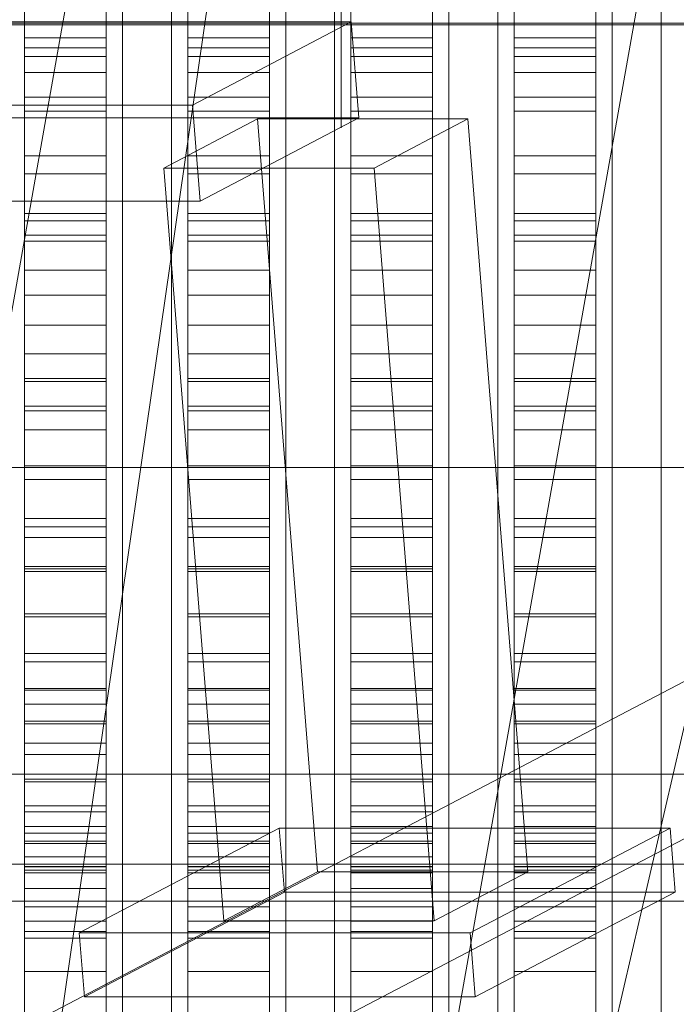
# Model space of a CAD drawing. Header units: millimetres. Extents: x -4738 to 65662, y -68080 to 6847.
# Tile 144 of 256: x -1639 to -1558, y -34520 to -34400. Entities that reach past the tile are written whole.
import ezdxf

# ---------------------------------------------------------------- set-up
doc = ezdxf.new("R2010")
doc.units = ezdxf.units.MM
for name, color, linetype, lineweight in [('COTAS_O', 1, 'Continuous', 0), ('frontal_briquetadora', 7, 'Continuous', 0), ('frontal_C03', 7, 'Continuous', 0), ('frontal_C10', 7, 'Continuous', 0), ('frontal_tolva', 7, 'Continuous', 0)]:
    doc.layers.add(name, color=color, linetype=linetype, lineweight=lineweight)
doc.dimstyles.new('R19_100', dxfattribs={"dimtxt": 250, "dimasz": 150, "dimexe": 150, "dimexo": 80, "dimgap": 100, "dimtad": 1, "dimtih": 1, "dimtoh": 1, "dimdsep": 46, "dimcen": 0.09, "dimadec": 0, "dimazin": 0, "dimtfac": 1, "dimtdec": 4, "dimtofl": 0, "dimtmove": 0, "dimatfit": 3, "dimfxl": 1, "dimtolj": 1, "dimtzin": 0, "dimarcsym": 0})

# ---------------------------------------------------------------- blocks, each defined once
blk = doc.blocks.new('DIM_R31_47')
at = {"layer": 'COTAS_O'}
for p, q in [((-1725, -31700), (-1025, -31700)), ((-1025, -31700), (-1070, -31850)), ((-1025, -34400), (-1025, -31700)), ((-1025, -31700), (-980, -31850)), ((-1025, -34400), (-1070, -34250)), ((-1025, -34400), (-980, -34250)), ((-1725, -34400), (-1025, -34400))]:
    blk.add_line(p, q, dxfattribs=at)
blk.add_text('2700 O', height=250, rotation=90, dxfattribs=at).set_placement((-1125, -33050))
blk = doc.blocks.new('DIM_R31_48')
at = {"layer": 'COTAS_O'}
for p, q in [((-1725, -33700), (-1575, -33655)), ((1725, -33700), (1575, -33655)), ((-1725, -34400), (-1725, -33700)), ((-1725, -33700), (1725, -33700)), ((-1725, -33700), (-1575, -33745)), ((1725, -33700), (1575, -33745)), ((1725, -34400), (1725, -33700))]:
    blk.add_line(p, q, dxfattribs=at)
blk.add_text('3450 O', height=250, dxfattribs=at).set_placement((0, -33600))

msp = doc.modelspace()

# ---------------------------------------------------------------- linework, layer by layer
at = {"layer": 'frontal_briquetadora'}
for p, q in [((-1638, -34383.567), (-1638, -34404.063)), ((-1628, -34383.567), (-1628, -34404.063)), ((-1626, -34383.4), (-1626, -34402.775)), ((-1626, -34383.4), (-1626, -34403.151)), ((-1620, -34383.4), (-1620, -34402.775)), ((-1620, -34383.4), (-1620, -34403.151)), ((-1618, -34383.567), (-1618, -34404.063)), ((-1608, -34383.567), (-1608, -34404.063)), ((-1606, -34383.4), (-1606, -34402.775)), ((-1606, -34383.4), (-1606, -34403.151)), ((-1600, -34383.4), (-1600, -34402.775)), ((-1600, -34383.4), (-1600, -34403.151)), ((-1598, -34383.567), (-1598, -34404.063)), ((-1588, -34383.567), (-1588, -34404.063)), ((-1586, -34383.4), (-1586, -34402.775)), ((-1586, -34383.4), (-1586, -34403.151)), ((-1580, -34383.4), (-1580, -34402.775)), ((-1580, -34383.4), (-1580, -34403.151)), ((-1578, -34383.567), (-1578, -34404.063)), ((-1568, -34383.567), (-1568, -34404.063)), ((-1566, -34383.4), (-1566, -34402.775)), ((-1566, -34383.4), (-1566, -34403.151)), ((-1560, -34383.4), (-1560, -34402.775)), ((-1560, -34383.4), (-1560, -34403.151)), ((-1638, -34384.991), (-1638, -34406.032)), ((-1628, -34384.991), (-1628, -34406.032)), ((-1618, -34384.991), (-1618, -34406.032)), ((-1608, -34384.991), (-1608, -34406.032)), ((-1598, -34384.991), (-1598, -34406.032)), ((-1588, -34384.991), (-1588, -34406.032)), ((-1578, -34384.991), (-1578, -34406.032)), ((-1568, -34384.991), (-1568, -34406.032)), ((-1626, -34388.527), (-1626, -34407.646)), ((-1620, -34388.527), (-1620, -34407.646)), ((-1606, -34388.527), (-1606, -34407.646)), ((-1600, -34388.527), (-1600, -34407.646)), ((-1586, -34388.527), (-1586, -34407.646)), ((-1580, -34388.527), (-1580, -34407.646)), ((-1566, -34388.527), (-1566, -34407.646)), ((-1560, -34388.527), (-1560, -34407.646)), ((-1626, -34389.259), (-1626, -34408.633)), ((-1620, -34389.259), (-1620, -34408.633)), ((-1606, -34389.259), (-1606, -34408.633)), ((-1600, -34389.259), (-1600, -34408.633)), ((-1586, -34389.259), (-1586, -34408.633)), ((-1580, -34389.259), (-1580, -34408.633)), ((-1566, -34389.259), (-1566, -34408.633)), ((-1560, -34389.259), (-1560, -34408.633)), ((-1638, -34401.79), (-1638, -34394.44)), ((-1628, -34401.79), (-1628, -34394.44)), ((-1618, -34401.79), (-1618, -34394.44)), ((-1608, -34401.79), (-1608, -34394.44)), ((-1598, -34401.79), (-1598, -34394.44)), ((-1588, -34401.79), (-1588, -34394.44)), ((-1578, -34401.79), (-1578, -34394.44)), ((-1568, -34401.79), (-1568, -34394.44)), ((-1638, -34403.006), (-1638, -34395.17)), ((-1628, -34403.006), (-1628, -34395.17)), ((-1618, -34403.006), (-1618, -34395.17)), ((-1608, -34403.006), (-1608, -34395.17)), ((-1598, -34403.006), (-1598, -34395.17)), ((-1588, -34403.006), (-1588, -34395.17)), ((-1578, -34403.006), (-1578, -34395.17)), ((-1568, -34403.006), (-1568, -34395.17)), ((-1599.2, -34396.487), (-1599.2, -34406.982)), ((-1638, -34409.071), (-1638, -34401.79)), ((-1638, -34401.79), (-1628, -34401.79)), ((-1628, -34409.071), (-1628, -34401.79)), ((-1618, -34409.071), (-1618, -34401.79)), ((-1618, -34401.79), (-1608, -34401.79)), ((-1608, -34409.071), (-1608, -34401.79)), ((-1598, -34409.071), (-1598, -34401.79)), ((-1598, -34401.79), (-1588, -34401.79)), ((-1588, -34409.071), (-1588, -34401.79)), ((-1578, -34409.071), (-1578, -34401.79)), ((-1578, -34401.79), (-1568, -34401.79)), ((-1568, -34409.071), (-1568, -34401.79)), ((-1638, -34410.768), (-1638, -34403.006)), ((-1638, -34403.006), (-1628, -34403.006)), ((-1628, -34410.768), (-1628, -34403.006)), ((-1626, -34402.775), (-1626, -34421.718)), ((-1620, -34402.775), (-1620, -34421.718)), ((-1618, -34410.768), (-1618, -34403.006)), ((-1618, -34403.006), (-1608, -34403.006)), ((-1608, -34410.768), (-1608, -34403.006)), ((-1606, -34402.775), (-1606, -34421.718)), ((-1600, -34402.775), (-1600, -34421.718)), ((-1598, -34410.768), (-1598, -34403.006)), ((-1598, -34403.006), (-1588, -34403.006)), ((-1588, -34410.768), (-1588, -34403.006)), ((-1586, -34402.775), (-1586, -34421.718)), ((-1580, -34402.775), (-1580, -34421.718)), ((-1578, -34410.768), (-1578, -34403.006)), ((-1578, -34403.006), (-1568, -34403.006)), ((-1568, -34410.768), (-1568, -34403.006)), ((-1566, -34402.775), (-1566, -34421.718)), ((-1560, -34402.775), (-1560, -34421.718)), ((-1638, -34404.063), (-1638, -34424.199)), ((-1638, -34404.063), (-1628, -34404.063)), ((-1628, -34404.063), (-1628, -34424.199)), ((-1626, -34403.151), (-1626, -34422.364)), ((-1620, -34403.151), (-1620, -34422.364)), ((-1618, -34404.063), (-1618, -34424.199)), ((-1618, -34404.063), (-1608, -34404.063)), ((-1608, -34404.063), (-1608, -34424.199)), ((-1606, -34403.151), (-1606, -34422.364)), ((-1600, -34403.151), (-1600, -34422.364)), ((-1598, -34404.063), (-1598, -34424.199)), ((-1598, -34404.063), (-1588, -34404.063)), ((-1588, -34404.063), (-1588, -34424.199)), ((-1586, -34403.151), (-1586, -34422.364)), ((-1580, -34403.151), (-1580, -34422.364)), ((-1578, -34404.063), (-1578, -34424.199)), ((-1578, -34404.063), (-1568, -34404.063)), ((-1568, -34404.063), (-1568, -34424.199)), ((-1566, -34403.151), (-1566, -34422.364)), ((-1560, -34403.151), (-1560, -34422.364)), ((-1638, -34406.032), (-1638, -34426.703)), ((-1638, -34406.032), (-1628, -34406.032)), ((-1628, -34406.032), (-1628, -34426.703)), ((-1618, -34406.032), (-1618, -34426.703)), ((-1618, -34406.032), (-1608, -34406.032)), ((-1608, -34406.032), (-1608, -34426.703)), ((-1598, -34406.032), (-1598, -34426.703)), ((-1598, -34406.032), (-1588, -34406.032)), ((-1588, -34406.032), (-1588, -34426.703)), ((-1578, -34406.032), (-1578, -34426.703)), ((-1578, -34406.032), (-1568, -34406.032)), ((-1568, -34406.032), (-1568, -34426.703)), ((-1626, -34407.646), (-1626, -34426.432)), ((-1620, -34407.646), (-1620, -34426.432)), ((-1606, -34407.646), (-1606, -34426.432)), ((-1600, -34407.646), (-1600, -34426.432)), ((-1599.2, -34406.982), (-1599.2, -34412.806)), ((-1586, -34407.646), (-1586, -34426.432)), ((-1580, -34407.646), (-1580, -34426.432)), ((-1566, -34407.646), (-1566, -34426.432)), ((-1560, -34407.646), (-1560, -34426.432)), ((-1626, -34408.633), (-1626, -34427.684)), ((-1620, -34408.633), (-1620, -34427.684)), ((-1606, -34408.633), (-1606, -34427.684)), ((-1600, -34408.633), (-1600, -34427.684)), ((-1586, -34408.633), (-1586, -34427.684)), ((-1580, -34408.633), (-1580, -34427.684)), ((-1566, -34408.633), (-1566, -34427.684)), ((-1560, -34408.633), (-1560, -34427.684)), ((-1638, -34416.256), (-1638, -34409.071)), ((-1638, -34409.071), (-1628, -34409.071)), ((-1628, -34416.256), (-1628, -34409.071)), ((-1618, -34416.256), (-1618, -34409.071)), ((-1618, -34409.071), (-1608, -34409.071)), ((-1608, -34416.256), (-1608, -34409.071)), ((-1598, -34416.256), (-1598, -34409.071)), ((-1598, -34409.071), (-1588, -34409.071)), ((-1588, -34416.256), (-1588, -34409.071)), ((-1578, -34416.256), (-1578, -34409.071)), ((-1578, -34409.071), (-1568, -34409.071)), ((-1568, -34416.256), (-1568, -34409.071)), ((-1638, -34418.428), (-1638, -34410.768)), ((-1638, -34410.768), (-1628, -34410.768)), ((-1628, -34418.428), (-1628, -34410.768)), ((-1618, -34418.428), (-1618, -34410.768)), ((-1618, -34410.768), (-1608, -34410.768)), ((-1608, -34418.428), (-1608, -34410.768)), ((-1598, -34418.428), (-1598, -34410.768)), ((-1598, -34410.768), (-1588, -34410.768)), ((-1588, -34418.428), (-1588, -34410.768)), ((-1578, -34418.428), (-1578, -34410.768)), ((-1578, -34410.768), (-1568, -34410.768)), ((-1568, -34418.428), (-1568, -34410.768)), ((-1638, -34423.318), (-1638, -34416.256)), ((-1638, -34416.256), (-1628, -34416.256)), ((-1628, -34423.318), (-1628, -34416.256)), ((-1618, -34423.318), (-1618, -34416.256)), ((-1618, -34416.256), (-1608, -34416.256)), ((-1608, -34423.318), (-1608, -34416.256)), ((-1598, -34423.318), (-1598, -34416.256)), ((-1598, -34416.256), (-1588, -34416.256)), ((-1588, -34423.318), (-1588, -34416.256)), ((-1578, -34423.318), (-1578, -34416.256)), ((-1578, -34416.256), (-1568, -34416.256)), ((-1568, -34423.318), (-1568, -34416.256)), ((-1638, -34425.957), (-1638, -34418.428)), ((-1638, -34418.428), (-1628, -34418.428)), ((-1628, -34425.957), (-1628, -34418.428)), ((-1618, -34425.957), (-1618, -34418.428)), ((-1618, -34418.428), (-1608, -34418.428)), ((-1608, -34425.957), (-1608, -34418.428)), ((-1598, -34425.957), (-1598, -34418.428)), ((-1598, -34418.428), (-1588, -34418.428)), ((-1588, -34425.957), (-1588, -34418.428)), ((-1578, -34425.957), (-1578, -34418.428)), ((-1578, -34418.428), (-1568, -34418.428)), ((-1568, -34425.957), (-1568, -34418.428)), ((-1626, -34421.718), (-1626, -34439.805)), ((-1620, -34421.718), (-1620, -34439.805)), ((-1606, -34421.718), (-1606, -34439.805)), ((-1600, -34421.718), (-1600, -34439.805)), ((-1586, -34421.718), (-1586, -34439.805)), ((-1580, -34421.718), (-1580, -34439.805)), ((-1566, -34421.718), (-1566, -34439.805)), ((-1560, -34421.718), (-1560, -34439.805)), ((-1638, -34430.23), (-1638, -34423.318)), ((-1638, -34423.318), (-1628, -34423.318)), ((-1628, -34430.23), (-1628, -34423.318)), ((-1626, -34422.364), (-1626, -34440.514)), ((-1620, -34422.364), (-1620, -34440.514)), ((-1618, -34430.23), (-1618, -34423.318)), ((-1618, -34423.318), (-1608, -34423.318)), ((-1608, -34430.23), (-1608, -34423.318)), ((-1606, -34422.364), (-1606, -34440.514)), ((-1600, -34422.364), (-1600, -34440.514)), ((-1598, -34430.23), (-1598, -34423.318)), ((-1598, -34423.318), (-1588, -34423.318)), ((-1588, -34430.23), (-1588, -34423.318)), ((-1586, -34422.364), (-1586, -34440.514)), ((-1580, -34422.364), (-1580, -34440.514)), ((-1578, -34430.23), (-1578, -34423.318)), ((-1578, -34423.318), (-1568, -34423.318)), ((-1568, -34430.23), (-1568, -34423.318)), ((-1566, -34422.364), (-1566, -34440.514)), ((-1560, -34422.364), (-1560, -34440.514)), ((-1638, -34424.199), (-1638, -34443.878)), ((-1638, -34424.199), (-1628, -34424.199)), ((-1628, -34424.199), (-1628, -34443.878)), ((-1618, -34424.199), (-1618, -34443.878)), ((-1618, -34424.199), (-1608, -34424.199)), ((-1608, -34424.199), (-1608, -34443.878)), ((-1598, -34424.199), (-1598, -34443.878)), ((-1598, -34424.199), (-1588, -34424.199)), ((-1588, -34424.199), (-1588, -34443.878)), ((-1578, -34424.199), (-1578, -34443.878)), ((-1578, -34424.199), (-1568, -34424.199)), ((-1568, -34424.199), (-1568, -34443.878)), ((-1638, -34433.326), (-1638, -34425.957)), ((-1638, -34425.957), (-1628, -34425.957)), ((-1638, -34426.703), (-1638, -34446.905)), ((-1638, -34426.703), (-1628, -34426.703)), ((-1628, -34433.326), (-1628, -34425.957)), ((-1628, -34426.703), (-1628, -34446.905)), ((-1626, -34426.432), (-1626, -34444.805)), ((-1620, -34426.432), (-1620, -34444.805)), ((-1618, -34433.326), (-1618, -34425.957)), ((-1618, -34425.957), (-1608, -34425.957)), ((-1618, -34426.703), (-1618, -34446.905)), ((-1618, -34426.703), (-1608, -34426.703)), ((-1608, -34433.326), (-1608, -34425.957)), ((-1608, -34426.703), (-1608, -34446.905)), ((-1606, -34426.432), (-1606, -34444.805)), ((-1600, -34426.432), (-1600, -34444.805)), ((-1598, -34433.326), (-1598, -34425.957)), ((-1598, -34425.957), (-1588, -34425.957)), ((-1598, -34426.703), (-1598, -34446.905)), ((-1598, -34426.703), (-1588, -34426.703)), ((-1588, -34433.326), (-1588, -34425.957)), ((-1588, -34426.703), (-1588, -34446.905)), ((-1586, -34426.432), (-1586, -34444.805)), ((-1580, -34426.432), (-1580, -34444.805)), ((-1578, -34433.326), (-1578, -34425.957)), ((-1578, -34425.957), (-1568, -34425.957)), ((-1578, -34426.703), (-1578, -34446.905)), ((-1578, -34426.703), (-1568, -34426.703)), ((-1568, -34433.326), (-1568, -34425.957)), ((-1568, -34426.703), (-1568, -34446.905)), ((-1566, -34426.432), (-1566, -34444.805)), ((-1560, -34426.432), (-1560, -34444.805)), ((-1626, -34427.684), (-1626, -34446.333)), ((-1620, -34427.684), (-1620, -34446.333)), ((-1606, -34427.684), (-1606, -34446.333)), ((-1600, -34427.684), (-1600, -34446.333)), ((-1586, -34427.684), (-1586, -34446.333)), ((-1580, -34427.684), (-1580, -34446.333)), ((-1566, -34427.684), (-1566, -34446.333)), ((-1560, -34427.684), (-1560, -34446.333)), ((-1638, -34436.967), (-1638, -34430.23)), ((-1638, -34430.23), (-1628, -34430.23)), ((-1628, -34436.967), (-1628, -34430.23)), ((-1618, -34436.967), (-1618, -34430.23)), ((-1618, -34430.23), (-1608, -34430.23)), ((-1608, -34436.967), (-1608, -34430.23)), ((-1598, -34436.967), (-1598, -34430.23)), ((-1598, -34430.23), (-1588, -34430.23)), ((-1588, -34436.967), (-1588, -34430.23)), ((-1578, -34436.967), (-1578, -34430.23)), ((-1578, -34430.23), (-1568, -34430.23)), ((-1568, -34436.967), (-1568, -34430.23)), ((-1638, -34440.509), (-1638, -34433.326)), ((-1638, -34433.326), (-1628, -34433.326)), ((-1628, -34440.509), (-1628, -34433.326)), ((-1618, -34440.509), (-1618, -34433.326)), ((-1618, -34433.326), (-1608, -34433.326)), ((-1608, -34440.509), (-1608, -34433.326)), ((-1598, -34440.509), (-1598, -34433.326)), ((-1598, -34433.326), (-1588, -34433.326)), ((-1588, -34440.509), (-1588, -34433.326)), ((-1578, -34440.509), (-1578, -34433.326)), ((-1578, -34433.326), (-1568, -34433.326)), ((-1568, -34440.509), (-1568, -34433.326)), ((-1638, -34443.503), (-1638, -34436.967)), ((-1638, -34436.967), (-1628, -34436.967)), ((-1628, -34443.503), (-1628, -34436.967)), ((-1618, -34443.503), (-1618, -34436.967)), ((-1618, -34436.967), (-1608, -34436.967)), ((-1608, -34443.503), (-1608, -34436.967)), ((-1598, -34443.503), (-1598, -34436.967)), ((-1598, -34436.967), (-1588, -34436.967)), ((-1588, -34443.503), (-1588, -34436.967)), ((-1578, -34443.503), (-1578, -34436.967)), ((-1578, -34436.967), (-1568, -34436.967)), ((-1568, -34443.503), (-1568, -34436.967)), ((-1626, -34439.805), (-1626, -34456.632)), ((-1620, -34439.805), (-1620, -34456.632)), ((-1606, -34439.805), (-1606, -34456.632)), ((-1600, -34439.805), (-1600, -34456.632)), ((-1586, -34439.805), (-1586, -34456.632)), ((-1580, -34439.805), (-1580, -34456.632)), ((-1566, -34439.805), (-1566, -34456.632)), ((-1560, -34439.805), (-1560, -34456.632)), ((-1638, -34447.477), (-1638, -34440.509)), ((-1638, -34440.509), (-1628, -34440.509)), ((-1628, -34447.477), (-1628, -34440.509)), ((-1626, -34440.514), (-1626, -34457.106)), ((-1620, -34440.514), (-1620, -34457.106)), ((-1618, -34447.477), (-1618, -34440.509)), ((-1618, -34440.509), (-1608, -34440.509)), ((-1608, -34447.477), (-1608, -34440.509)), ((-1606, -34440.514), (-1606, -34457.106)), ((-1600, -34440.514), (-1600, -34457.106)), ((-1598, -34447.477), (-1598, -34440.509)), ((-1598, -34440.509), (-1588, -34440.509)), ((-1588, -34447.477), (-1588, -34440.509)), ((-1586, -34440.514), (-1586, -34457.106)), ((-1580, -34440.514), (-1580, -34457.106)), ((-1578, -34447.477), (-1578, -34440.509)), ((-1578, -34440.509), (-1568, -34440.509)), ((-1568, -34447.477), (-1568, -34440.509)), ((-1566, -34440.514), (-1566, -34457.106)), ((-1560, -34440.514), (-1560, -34457.106)), ((-1638, -34449.815), (-1638, -34443.503)), ((-1638, -34443.503), (-1628, -34443.503)), ((-1638, -34443.878), (-1638, -34463.004)), ((-1638, -34443.878), (-1628, -34443.878)), ((-1628, -34449.815), (-1628, -34443.503)), ((-1628, -34443.878), (-1628, -34463.004)), ((-1618, -34449.815), (-1618, -34443.503)), ((-1618, -34443.503), (-1608, -34443.503)), ((-1618, -34443.878), (-1618, -34463.004)), ((-1618, -34443.878), (-1608, -34443.878)), ((-1608, -34449.815), (-1608, -34443.503)), ((-1608, -34443.878), (-1608, -34463.004)), ((-1598, -34449.815), (-1598, -34443.503)), ((-1598, -34443.503), (-1588, -34443.503)), ((-1598, -34443.878), (-1598, -34463.004)), ((-1598, -34443.878), (-1588, -34443.878)), ((-1588, -34449.815), (-1588, -34443.503)), ((-1588, -34443.878), (-1588, -34463.004)), ((-1578, -34449.815), (-1578, -34443.503)), ((-1578, -34443.503), (-1568, -34443.503)), ((-1578, -34443.878), (-1578, -34463.004)), ((-1578, -34443.878), (-1568, -34443.878)), ((-1568, -34449.815), (-1568, -34443.503)), ((-1568, -34443.878), (-1568, -34463.004)), ((-1626, -34444.805), (-1626, -34462.687)), ((-1620, -34444.805), (-1620, -34462.687)), ((-1606, -34444.805), (-1606, -34462.687)), ((-1600, -34444.805), (-1600, -34462.687)), ((-1586, -34444.805), (-1586, -34462.687)), ((-1580, -34444.805), (-1580, -34462.687)), ((-1566, -34444.805), (-1566, -34462.687)), ((-1560, -34444.805), (-1560, -34462.687)), ((-1626, -34446.333), (-1626, -34464.504)), ((-1620, -34446.333), (-1620, -34464.504)), ((-1606, -34446.333), (-1606, -34464.504)), ((-1600, -34446.333), (-1600, -34464.504)), ((-1586, -34446.333), (-1586, -34464.504)), ((-1580, -34446.333), (-1580, -34464.504)), ((-1566, -34446.333), (-1566, -34464.504)), ((-1560, -34446.333), (-1560, -34464.504)), ((-1638, -34446.905), (-1638, -34466.539)), ((-1638, -34446.905), (-1628, -34446.905)), ((-1638, -34454.206), (-1638, -34447.477)), ((-1638, -34447.477), (-1628, -34447.477)), ((-1628, -34446.905), (-1628, -34466.539)), ((-1628, -34454.206), (-1628, -34447.477)), ((-1618, -34446.905), (-1618, -34466.539)), ((-1618, -34446.905), (-1608, -34446.905)), ((-1618, -34454.206), (-1618, -34447.477)), ((-1618, -34447.477), (-1608, -34447.477)), ((-1608, -34446.905), (-1608, -34466.539)), ((-1608, -34454.206), (-1608, -34447.477)), ((-1598, -34446.905), (-1598, -34466.539)), ((-1598, -34446.905), (-1588, -34446.905)), ((-1598, -34454.206), (-1598, -34447.477)), ((-1598, -34447.477), (-1588, -34447.477)), ((-1588, -34446.905), (-1588, -34466.539)), ((-1588, -34454.206), (-1588, -34447.477)), ((-1578, -34446.905), (-1578, -34466.539)), ((-1578, -34446.905), (-1568, -34446.905)), ((-1578, -34454.206), (-1578, -34447.477)), ((-1578, -34447.477), (-1568, -34447.477)), ((-1568, -34446.905), (-1568, -34466.539)), ((-1568, -34454.206), (-1568, -34447.477)), ((-1638, -34455.877), (-1638, -34449.815)), ((-1638, -34449.815), (-1628, -34449.815)), ((-1628, -34455.877), (-1628, -34449.815)), ((-1618, -34455.877), (-1618, -34449.815)), ((-1618, -34449.815), (-1608, -34449.815)), ((-1608, -34455.877), (-1608, -34449.815)), ((-1598, -34455.877), (-1598, -34449.815)), ((-1598, -34449.815), (-1588, -34449.815)), ((-1588, -34455.877), (-1588, -34449.815)), ((-1578, -34455.877), (-1578, -34449.815)), ((-1578, -34449.815), (-1568, -34449.815)), ((-1568, -34455.877), (-1568, -34449.815)), ((-1660, -34454.414), (-1510, -34454.414)), ((-1638, -34460.669), (-1638, -34454.206)), ((-1638, -34454.206), (-1628, -34454.206)), ((-1628, -34460.669), (-1628, -34454.206)), ((-1618, -34460.669), (-1618, -34454.206)), ((-1618, -34454.206), (-1608, -34454.206)), ((-1608, -34460.669), (-1608, -34454.206)), ((-1598, -34460.669), (-1598, -34454.206)), ((-1598, -34454.206), (-1588, -34454.206)), ((-1588, -34460.669), (-1588, -34454.206)), ((-1578, -34460.669), (-1578, -34454.206)), ((-1578, -34454.206), (-1568, -34454.206)), ((-1568, -34460.669), (-1568, -34454.206)), ((-1638, -34461.668), (-1638, -34455.877)), ((-1638, -34455.877), (-1628, -34455.877)), ((-1628, -34461.668), (-1628, -34455.877)), ((-1618, -34461.668), (-1618, -34455.877)), ((-1618, -34455.877), (-1608, -34455.877)), ((-1608, -34461.668), (-1608, -34455.877)), ((-1598, -34461.668), (-1598, -34455.877)), ((-1598, -34455.877), (-1588, -34455.877)), ((-1588, -34461.668), (-1588, -34455.877)), ((-1578, -34461.668), (-1578, -34455.877)), ((-1578, -34455.877), (-1568, -34455.877)), ((-1568, -34461.668), (-1568, -34455.877)), ((-1626, -34456.632), (-1626, -34471.822)), ((-1626, -34457.106), (-1626, -34471.687)), ((-1620, -34456.632), (-1620, -34471.822)), ((-1620, -34457.106), (-1620, -34471.687)), ((-1606, -34456.632), (-1606, -34471.822)), ((-1606, -34457.106), (-1606, -34471.687)), ((-1600, -34456.632), (-1600, -34471.822)), ((-1600, -34457.106), (-1600, -34471.687)), ((-1586, -34456.632), (-1586, -34471.822)), ((-1586, -34457.106), (-1586, -34471.687)), ((-1580, -34456.632), (-1580, -34471.822)), ((-1580, -34457.106), (-1580, -34471.687)), ((-1566, -34456.632), (-1566, -34471.822)), ((-1566, -34457.106), (-1566, -34471.687)), ((-1560, -34456.632), (-1560, -34471.822)), ((-1560, -34457.106), (-1560, -34471.687)), ((-1638, -34466.843), (-1638, -34460.669)), ((-1638, -34460.669), (-1628, -34460.669)), ((-1628, -34466.843), (-1628, -34460.669)), ((-1618, -34466.843), (-1618, -34460.669)), ((-1618, -34460.669), (-1608, -34460.669)), ((-1608, -34466.843), (-1608, -34460.669)), ((-1598, -34466.843), (-1598, -34460.669)), ((-1598, -34460.669), (-1588, -34460.669)), ((-1588, -34466.843), (-1588, -34460.669)), ((-1578, -34466.843), (-1578, -34460.669)), ((-1578, -34460.669), (-1568, -34460.669)), ((-1568, -34466.843), (-1568, -34460.669)), ((-1638, -34467.166), (-1638, -34461.668)), ((-1638, -34461.668), (-1628, -34461.668)), ((-1628, -34467.166), (-1628, -34461.668)), ((-1618, -34467.166), (-1618, -34461.668)), ((-1618, -34461.668), (-1608, -34461.668)), ((-1608, -34467.166), (-1608, -34461.668)), ((-1598, -34467.166), (-1598, -34461.668)), ((-1598, -34461.668), (-1588, -34461.668)), ((-1588, -34467.166), (-1588, -34461.668)), ((-1578, -34467.166), (-1578, -34461.668)), ((-1578, -34461.668), (-1568, -34461.668)), ((-1568, -34467.166), (-1568, -34461.668)), ((-1638, -34463.004), (-1638, -34481.485)), ((-1638, -34463.004), (-1628, -34463.004)), ((-1628, -34463.004), (-1628, -34481.485)), ((-1626, -34462.687), (-1626, -34480)), ((-1620, -34462.687), (-1620, -34480)), ((-1618, -34463.004), (-1618, -34481.485)), ((-1618, -34463.004), (-1608, -34463.004)), ((-1608, -34463.004), (-1608, -34481.485)), ((-1606, -34462.687), (-1606, -34480)), ((-1600, -34462.687), (-1600, -34480)), ((-1598, -34463.004), (-1598, -34481.485)), ((-1598, -34463.004), (-1588, -34463.004)), ((-1588, -34463.004), (-1588, -34481.485)), ((-1586, -34462.687), (-1586, -34480)), ((-1580, -34462.687), (-1580, -34480)), ((-1578, -34463.004), (-1578, -34481.485)), ((-1578, -34463.004), (-1568, -34463.004)), ((-1568, -34463.004), (-1568, -34481.485)), ((-1566, -34462.687), (-1566, -34480)), ((-1560, -34462.687), (-1560, -34480)), ((-1626, -34464.504), (-1626, -34482.122)), ((-1620, -34464.504), (-1620, -34482.122)), ((-1606, -34464.504), (-1606, -34482.122)), ((-1600, -34464.504), (-1600, -34482.122)), ((-1586, -34464.504), (-1586, -34482.122)), ((-1580, -34464.504), (-1580, -34482.122)), ((-1566, -34464.504), (-1566, -34482.122)), ((-1560, -34464.504), (-1560, -34482.122)), ((-1638, -34466.539), (-1638, -34485.511)), ((-1638, -34466.539), (-1628, -34466.539)), ((-1638, -34472.704), (-1638, -34466.843)), ((-1638, -34466.843), (-1628, -34466.843)), ((-1628, -34466.539), (-1628, -34485.511)), ((-1628, -34472.704), (-1628, -34466.843)), ((-1618, -34466.539), (-1618, -34485.511)), ((-1618, -34466.539), (-1608, -34466.539)), ((-1618, -34472.704), (-1618, -34466.843)), ((-1618, -34466.843), (-1608, -34466.843)), ((-1608, -34466.539), (-1608, -34485.511)), ((-1608, -34472.704), (-1608, -34466.843)), ((-1598, -34466.539), (-1598, -34485.511)), ((-1598, -34466.539), (-1588, -34466.539)), ((-1598, -34472.704), (-1598, -34466.843)), ((-1598, -34466.843), (-1588, -34466.843)), ((-1588, -34466.539), (-1588, -34485.511)), ((-1588, -34472.704), (-1588, -34466.843)), ((-1578, -34466.539), (-1578, -34485.511)), ((-1578, -34466.539), (-1568, -34466.539)), ((-1578, -34472.704), (-1578, -34466.843)), ((-1578, -34466.843), (-1568, -34466.843)), ((-1568, -34466.539), (-1568, -34485.511)), ((-1568, -34472.704), (-1568, -34466.843)), ((-1638, -34472.35), (-1638, -34467.166)), ((-1638, -34467.166), (-1628, -34467.166)), ((-1628, -34472.35), (-1628, -34467.166)), ((-1618, -34472.35), (-1618, -34467.166)), ((-1618, -34467.166), (-1608, -34467.166)), ((-1608, -34472.35), (-1608, -34467.166)), ((-1598, -34472.35), (-1598, -34467.166)), ((-1598, -34467.166), (-1588, -34467.166)), ((-1588, -34472.35), (-1588, -34467.166)), ((-1578, -34472.35), (-1578, -34467.166)), ((-1578, -34467.166), (-1568, -34467.166)), ((-1568, -34472.35), (-1568, -34467.166)), ((-1626, -34471.687), (-1626, -34483.86)), ((-1620, -34471.687), (-1620, -34483.86)), ((-1606, -34471.687), (-1606, -34483.86)), ((-1600, -34471.687), (-1600, -34483.86)), ((-1586, -34471.687), (-1586, -34483.86)), ((-1580, -34471.687), (-1580, -34483.86)), ((-1566, -34471.687), (-1566, -34483.86)), ((-1560, -34471.687), (-1560, -34483.86)), ((-1638, -34477.201), (-1638, -34472.35)), ((-1638, -34472.35), (-1628, -34472.35)), ((-1638, -34478.231), (-1638, -34472.704)), ((-1638, -34472.704), (-1628, -34472.704)), ((-1628, -34477.201), (-1628, -34472.35)), ((-1628, -34478.231), (-1628, -34472.704)), ((-1626, -34471.822), (-1626, -34485.038)), ((-1620, -34471.822), (-1620, -34485.038)), ((-1618, -34477.201), (-1618, -34472.35)), ((-1618, -34472.35), (-1608, -34472.35)), ((-1618, -34478.231), (-1618, -34472.704)), ((-1618, -34472.704), (-1608, -34472.704)), ((-1608, -34477.201), (-1608, -34472.35)), ((-1608, -34478.231), (-1608, -34472.704)), ((-1606, -34471.822), (-1606, -34485.038)), ((-1600, -34471.822), (-1600, -34485.038)), ((-1598, -34477.201), (-1598, -34472.35)), ((-1598, -34472.35), (-1588, -34472.35)), ((-1598, -34478.231), (-1598, -34472.704)), ((-1598, -34472.704), (-1588, -34472.704)), ((-1588, -34477.201), (-1588, -34472.35)), ((-1588, -34478.231), (-1588, -34472.704)), ((-1586, -34471.822), (-1586, -34485.038)), ((-1580, -34471.822), (-1580, -34485.038)), ((-1578, -34477.201), (-1578, -34472.35)), ((-1578, -34472.35), (-1568, -34472.35)), ((-1578, -34478.231), (-1578, -34472.704)), ((-1578, -34472.704), (-1568, -34472.704)), ((-1568, -34477.201), (-1568, -34472.35)), ((-1568, -34478.231), (-1568, -34472.704)), ((-1566, -34471.822), (-1566, -34485.038)), ((-1560, -34471.822), (-1560, -34485.038)), ((-1638, -34481.701), (-1638, -34477.201)), ((-1638, -34477.201), (-1628, -34477.201)), ((-1628, -34481.701), (-1628, -34477.201)), ((-1618, -34481.701), (-1618, -34477.201)), ((-1618, -34477.201), (-1608, -34477.201)), ((-1608, -34481.701), (-1608, -34477.201)), ((-1598, -34481.701), (-1598, -34477.201)), ((-1598, -34477.201), (-1588, -34477.201)), ((-1588, -34481.701), (-1588, -34477.201)), ((-1578, -34481.701), (-1578, -34477.201)), ((-1578, -34477.201), (-1568, -34477.201)), ((-1568, -34481.701), (-1568, -34477.201)), ((-1638, -34483.403), (-1638, -34478.231)), ((-1638, -34478.231), (-1628, -34478.231)), ((-1628, -34483.403), (-1628, -34478.231)), ((-1618, -34483.403), (-1618, -34478.231)), ((-1618, -34478.231), (-1608, -34478.231)), ((-1608, -34483.403), (-1608, -34478.231)), ((-1598, -34483.403), (-1598, -34478.231)), ((-1598, -34478.231), (-1588, -34478.231)), ((-1588, -34483.403), (-1588, -34478.231)), ((-1578, -34483.403), (-1578, -34478.231)), ((-1578, -34478.231), (-1568, -34478.231)), ((-1568, -34483.403), (-1568, -34478.231)), ((-1626, -34480), (-1626, -34496.671)), ((-1620, -34480), (-1620, -34496.671)), ((-1606, -34480), (-1606, -34496.671)), ((-1600, -34480), (-1600, -34496.671)), ((-1586, -34480), (-1586, -34496.671)), ((-1580, -34480), (-1580, -34496.671)), ((-1566, -34480), (-1566, -34496.671)), ((-1560, -34480), (-1560, -34496.671)), ((-1638, -34481.485), (-1638, -34499.229)), ((-1638, -34481.485), (-1628, -34481.485)), ((-1638, -34485.833), (-1638, -34481.701)), ((-1638, -34481.701), (-1628, -34481.701)), ((-1628, -34481.485), (-1628, -34499.229)), ((-1628, -34485.833), (-1628, -34481.701)), ((-1626, -34482.122), (-1626, -34499.116)), ((-1620, -34482.122), (-1620, -34499.116)), ((-1618, -34481.485), (-1618, -34499.229)), ((-1618, -34481.485), (-1608, -34481.485)), ((-1618, -34485.833), (-1618, -34481.701)), ((-1618, -34481.701), (-1608, -34481.701)), ((-1608, -34481.485), (-1608, -34499.229)), ((-1608, -34485.833), (-1608, -34481.701)), ((-1606, -34482.122), (-1606, -34499.116)), ((-1600, -34482.122), (-1600, -34499.116)), ((-1598, -34481.485), (-1598, -34499.229)), ((-1598, -34481.485), (-1588, -34481.485)), ((-1598, -34485.833), (-1598, -34481.701)), ((-1598, -34481.701), (-1588, -34481.701)), ((-1588, -34481.485), (-1588, -34499.229)), ((-1588, -34485.833), (-1588, -34481.701)), ((-1586, -34482.122), (-1586, -34499.116)), ((-1580, -34482.122), (-1580, -34499.116)), ((-1578, -34481.485), (-1578, -34499.229)), ((-1578, -34481.485), (-1568, -34481.485)), ((-1578, -34485.833), (-1578, -34481.701)), ((-1578, -34481.701), (-1568, -34481.701)), ((-1568, -34481.485), (-1568, -34499.229)), ((-1568, -34485.833), (-1568, -34481.701)), ((-1566, -34482.122), (-1566, -34499.116)), ((-1560, -34482.122), (-1560, -34499.116)), ((-1638, -34488.2), (-1638, -34483.403)), ((-1638, -34483.403), (-1628, -34483.403)), ((-1628, -34488.2), (-1628, -34483.403)), ((-1618, -34488.2), (-1618, -34483.403)), ((-1618, -34483.403), (-1608, -34483.403)), ((-1608, -34488.2), (-1608, -34483.403)), ((-1598, -34488.2), (-1598, -34483.403)), ((-1598, -34483.403), (-1588, -34483.403)), ((-1588, -34488.2), (-1588, -34483.403)), ((-1578, -34488.2), (-1578, -34483.403)), ((-1578, -34483.403), (-1568, -34483.403)), ((-1568, -34488.2), (-1568, -34483.403)), ((-1626, -34483.86), (-1626, -34493.293)), ((-1620, -34483.86), (-1620, -34493.293)), ((-1606, -34483.86), (-1606, -34493.293)), ((-1600, -34483.86), (-1600, -34493.293)), ((-1586, -34483.86), (-1586, -34493.293)), ((-1580, -34483.86), (-1580, -34493.293)), ((-1566, -34483.86), (-1566, -34493.293)), ((-1560, -34483.86), (-1560, -34493.293)), ((-1638, -34485.511), (-1638, -34503.727)), ((-1638, -34485.511), (-1628, -34485.511)), ((-1638, -34489.581), (-1638, -34485.833)), ((-1638, -34485.833), (-1628, -34485.833)), ((-1628, -34485.511), (-1628, -34503.727)), ((-1628, -34489.581), (-1628, -34485.833)), ((-1626, -34485.038), (-1626, -34495.983)), ((-1620, -34485.038), (-1620, -34495.983)), ((-1618, -34485.511), (-1618, -34503.727)), ((-1618, -34485.511), (-1608, -34485.511)), ((-1618, -34489.581), (-1618, -34485.833)), ((-1618, -34485.833), (-1608, -34485.833)), ((-1608, -34485.511), (-1608, -34503.727)), ((-1608, -34489.581), (-1608, -34485.833)), ((-1606, -34485.038), (-1606, -34495.983)), ((-1600, -34485.038), (-1600, -34495.983)), ((-1598, -34485.511), (-1598, -34503.727)), ((-1598, -34485.511), (-1588, -34485.511)), ((-1598, -34489.581), (-1598, -34485.833)), ((-1598, -34485.833), (-1588, -34485.833)), ((-1588, -34485.511), (-1588, -34503.727)), ((-1588, -34489.581), (-1588, -34485.833)), ((-1586, -34485.038), (-1586, -34495.983)), ((-1580, -34485.038), (-1580, -34495.983)), ((-1578, -34485.511), (-1578, -34503.727)), ((-1578, -34485.511), (-1568, -34485.511)), ((-1578, -34489.581), (-1578, -34485.833)), ((-1578, -34485.833), (-1568, -34485.833)), ((-1568, -34485.511), (-1568, -34503.727)), ((-1568, -34489.581), (-1568, -34485.833)), ((-1566, -34485.038), (-1566, -34495.983)), ((-1560, -34485.038), (-1560, -34495.983)), ((-1638, -34492.605), (-1638, -34488.2)), ((-1638, -34488.2), (-1628, -34488.2)), ((-1628, -34492.605), (-1628, -34488.2)), ((-1618, -34492.605), (-1618, -34488.2)), ((-1618, -34488.2), (-1608, -34488.2)), ((-1608, -34492.605), (-1608, -34488.2)), ((-1598, -34492.605), (-1598, -34488.2)), ((-1598, -34488.2), (-1588, -34488.2)), ((-1588, -34492.605), (-1588, -34488.2)), ((-1578, -34492.605), (-1578, -34488.2)), ((-1578, -34488.2), (-1568, -34488.2)), ((-1568, -34492.605), (-1568, -34488.2)), ((-1638, -34492.931), (-1638, -34489.581)), ((-1638, -34489.581), (-1628, -34489.581)), ((-1628, -34492.931), (-1628, -34489.581)), ((-1618, -34492.931), (-1618, -34489.581)), ((-1618, -34489.581), (-1608, -34489.581)), ((-1608, -34492.931), (-1608, -34489.581)), ((-1598, -34492.931), (-1598, -34489.581)), ((-1598, -34489.581), (-1588, -34489.581)), ((-1588, -34492.931), (-1588, -34489.581)), ((-1578, -34492.931), (-1578, -34489.581)), ((-1578, -34489.581), (-1568, -34489.581)), ((-1568, -34492.931), (-1568, -34489.581)), ((-1638, -34496.601), (-1638, -34492.605)), ((-1638, -34492.605), (-1628, -34492.605)), ((-1638, -34495.871), (-1638, -34492.931)), ((-1638, -34492.931), (-1628, -34492.931)), ((-1628, -34496.601), (-1628, -34492.605)), ((-1628, -34495.871), (-1628, -34492.931)), ((-1626, -34493.293), (-1626, -34499.728)), ((-1620, -34493.293), (-1620, -34499.728)), ((-1618, -34496.601), (-1618, -34492.605)), ((-1618, -34492.605), (-1608, -34492.605)), ((-1618, -34495.871), (-1618, -34492.931)), ((-1618, -34492.931), (-1608, -34492.931)), ((-1608, -34496.601), (-1608, -34492.605)), ((-1608, -34495.871), (-1608, -34492.931)), ((-1606, -34493.293), (-1606, -34499.728)), ((-1600, -34493.293), (-1600, -34499.728)), ((-1598, -34496.601), (-1598, -34492.605)), ((-1598, -34492.605), (-1588, -34492.605)), ((-1598, -34495.871), (-1598, -34492.931)), ((-1598, -34492.931), (-1588, -34492.931)), ((-1588, -34496.601), (-1588, -34492.605)), ((-1588, -34495.871), (-1588, -34492.931)), ((-1586, -34493.293), (-1586, -34499.728)), ((-1580, -34493.293), (-1580, -34499.728)), ((-1578, -34496.601), (-1578, -34492.605)), ((-1578, -34492.605), (-1568, -34492.605)), ((-1578, -34495.871), (-1578, -34492.931)), ((-1578, -34492.931), (-1568, -34492.931)), ((-1568, -34496.601), (-1568, -34492.605)), ((-1568, -34495.871), (-1568, -34492.931)), ((-1566, -34493.293), (-1566, -34499.728)), ((-1560, -34493.293), (-1560, -34499.728)), ((-1638, -34498.39), (-1638, -34495.871)), ((-1638, -34495.871), (-1628, -34495.871)), ((-1628, -34498.39), (-1628, -34495.871)), ((-1618, -34498.39), (-1618, -34495.871)), ((-1618, -34495.871), (-1608, -34495.871)), ((-1608, -34498.39), (-1608, -34495.871)), ((-1598, -34498.39), (-1598, -34495.871)), ((-1598, -34495.871), (-1588, -34495.871)), ((-1588, -34498.39), (-1588, -34495.871)), ((-1578, -34498.39), (-1578, -34495.871)), ((-1578, -34495.871), (-1568, -34495.871)), ((-1568, -34498.39), (-1568, -34495.871)), ((-1638, -34500.173), (-1638, -34496.601)), ((-1638, -34496.601), (-1628, -34496.601)), ((-1628, -34500.173), (-1628, -34496.601)), ((-1626, -34495.983), (-1626, -34504.414)), ((-1626, -34496.671), (-1626, -34512.628)), ((-1620, -34495.983), (-1620, -34504.414)), ((-1620, -34496.671), (-1620, -34512.628)), ((-1618, -34500.173), (-1618, -34496.601)), ((-1618, -34496.601), (-1608, -34496.601)), ((-1608, -34500.173), (-1608, -34496.601)), ((-1606, -34495.983), (-1606, -34504.414)), ((-1606, -34496.671), (-1606, -34512.628)), ((-1600, -34495.983), (-1600, -34504.414)), ((-1600, -34496.671), (-1600, -34512.628)), ((-1598, -34500.173), (-1598, -34496.601)), ((-1598, -34496.601), (-1588, -34496.601)), ((-1588, -34500.173), (-1588, -34496.601)), ((-1586, -34495.983), (-1586, -34504.414)), ((-1586, -34496.671), (-1586, -34512.628)), ((-1580, -34495.983), (-1580, -34504.414)), ((-1580, -34496.671), (-1580, -34512.628)), ((-1578, -34500.173), (-1578, -34496.601)), ((-1578, -34496.601), (-1568, -34496.601)), ((-1568, -34500.173), (-1568, -34496.601)), ((-1566, -34495.983), (-1566, -34504.414)), ((-1566, -34496.671), (-1566, -34512.628)), ((-1560, -34495.983), (-1560, -34504.414)), ((-1560, -34496.671), (-1560, -34512.628)), ((-1638, -34500.479), (-1638, -34498.39)), ((-1638, -34498.39), (-1628, -34498.39)), ((-1638, -34499.229), (-1638, -34516.153)), ((-1638, -34499.229), (-1628, -34499.229)), ((-1628, -34500.479), (-1628, -34498.39)), ((-1628, -34499.229), (-1628, -34516.153)), ((-1626, -34499.116), (-1626, -34515.414)), ((-1620, -34499.116), (-1620, -34515.414)), ((-1618, -34500.479), (-1618, -34498.39)), ((-1618, -34498.39), (-1608, -34498.39)), ((-1618, -34499.229), (-1618, -34516.153)), ((-1618, -34499.229), (-1608, -34499.229)), ((-1608, -34500.479), (-1608, -34498.39)), ((-1608, -34499.229), (-1608, -34516.153)), ((-1606, -34499.116), (-1606, -34515.414)), ((-1600, -34499.116), (-1600, -34515.414)), ((-1598, -34500.479), (-1598, -34498.39)), ((-1598, -34498.39), (-1588, -34498.39)), ((-1598, -34499.229), (-1598, -34516.153)), ((-1598, -34499.229), (-1588, -34499.229)), ((-1588, -34500.479), (-1588, -34498.39)), ((-1588, -34499.229), (-1588, -34516.153)), ((-1586, -34499.116), (-1586, -34515.414)), ((-1580, -34499.116), (-1580, -34515.414)), ((-1578, -34500.479), (-1578, -34498.39)), ((-1578, -34498.39), (-1568, -34498.39)), ((-1578, -34499.229), (-1578, -34516.153)), ((-1578, -34499.229), (-1568, -34499.229)), ((-1568, -34500.479), (-1568, -34498.39)), ((-1568, -34499.229), (-1568, -34516.153)), ((-1566, -34499.116), (-1566, -34515.414)), ((-1560, -34499.116), (-1560, -34515.414)), ((-1638, -34503.307), (-1638, -34500.173)), ((-1638, -34500.173), (-1628, -34500.173)), ((-1638, -34502.128), (-1638, -34500.479)), ((-1638, -34500.479), (-1628, -34500.479)), ((-1628, -34503.307), (-1628, -34500.173)), ((-1628, -34502.128), (-1628, -34500.479)), ((-1626, -34499.728), (-1626, -34502.99)), ((-1620, -34499.728), (-1620, -34502.99)), ((-1618, -34503.307), (-1618, -34500.173)), ((-1618, -34500.173), (-1608, -34500.173)), ((-1618, -34502.128), (-1618, -34500.479)), ((-1618, -34500.479), (-1608, -34500.479)), ((-1608, -34503.307), (-1608, -34500.173)), ((-1608, -34502.128), (-1608, -34500.479)), ((-1606, -34499.728), (-1606, -34502.99)), ((-1600, -34499.728), (-1600, -34502.99)), ((-1598, -34503.307), (-1598, -34500.173)), ((-1598, -34500.173), (-1588, -34500.173)), ((-1598, -34502.128), (-1598, -34500.479)), ((-1598, -34500.479), (-1588, -34500.479)), ((-1588, -34503.307), (-1588, -34500.173)), ((-1588, -34502.128), (-1588, -34500.479)), ((-1586, -34499.728), (-1586, -34502.99)), ((-1580, -34499.728), (-1580, -34502.99)), ((-1578, -34503.307), (-1578, -34500.173)), ((-1578, -34500.173), (-1568, -34500.173)), ((-1578, -34502.128), (-1578, -34500.479)), ((-1578, -34500.479), (-1568, -34500.479)), ((-1568, -34503.307), (-1568, -34500.173)), ((-1568, -34502.128), (-1568, -34500.479)), ((-1566, -34499.728), (-1566, -34502.99)), ((-1560, -34499.728), (-1560, -34502.99)), ((-1638, -34503.333), (-1638, -34502.128)), ((-1638, -34502.128), (-1628, -34502.128)), ((-1628, -34503.333), (-1628, -34502.128)), ((-1618, -34503.333), (-1618, -34502.128)), ((-1618, -34502.128), (-1608, -34502.128)), ((-1608, -34503.333), (-1608, -34502.128)), ((-1598, -34503.333), (-1598, -34502.128)), ((-1598, -34502.128), (-1588, -34502.128)), ((-1588, -34503.333), (-1588, -34502.128)), ((-1578, -34503.333), (-1578, -34502.128)), ((-1578, -34502.128), (-1568, -34502.128)), ((-1568, -34503.333), (-1568, -34502.128)), ((-1638, -34505.993), (-1638, -34503.307)), ((-1638, -34503.307), (-1628, -34503.307)), ((-1638, -34504.089), (-1638, -34503.333)), ((-1638, -34503.333), (-1628, -34503.333)), ((-1638, -34503.727), (-1638, -34521.1)), ((-1638, -34503.727), (-1628, -34503.727)), ((-1638, -34630.227), (-1638, -34504.089)), ((-1638, -34504.089), (-1628, -34504.089)), ((-1628, -34505.993), (-1628, -34503.307)), ((-1628, -34504.089), (-1628, -34503.333)), ((-1628, -34503.727), (-1628, -34521.1)), ((-1628, -34630.227), (-1628, -34504.089)), ((-1618, -34505.993), (-1618, -34503.307)), ((-1618, -34503.307), (-1608, -34503.307)), ((-1618, -34504.089), (-1618, -34503.333)), ((-1618, -34503.333), (-1608, -34503.333)), ((-1618, -34503.727), (-1618, -34521.1)), ((-1618, -34503.727), (-1608, -34503.727)), ((-1618, -34630.227), (-1618, -34504.089)), ((-1618, -34504.089), (-1608, -34504.089)), ((-1608, -34505.993), (-1608, -34503.307)), ((-1608, -34504.089), (-1608, -34503.333)), ((-1608, -34503.727), (-1608, -34521.1)), ((-1608, -34630.227), (-1608, -34504.089)), ((-1598, -34505.993), (-1598, -34503.307)), ((-1598, -34503.307), (-1588, -34503.307)), ((-1598, -34504.089), (-1598, -34503.333)), ((-1598, -34503.333), (-1588, -34503.333)), ((-1598, -34503.727), (-1598, -34521.1)), ((-1598, -34503.727), (-1588, -34503.727)), ((-1598, -34630.227), (-1598, -34504.089)), ((-1598, -34504.089), (-1588, -34504.089)), ((-1588, -34505.993), (-1588, -34503.307)), ((-1588, -34504.089), (-1588, -34503.333)), ((-1588, -34503.727), (-1588, -34521.1)), ((-1588, -34630.227), (-1588, -34504.089)), ((-1578, -34505.993), (-1578, -34503.307)), ((-1578, -34503.307), (-1568, -34503.307)), ((-1578, -34504.089), (-1578, -34503.333)), ((-1578, -34503.333), (-1568, -34503.333)), ((-1578, -34503.727), (-1578, -34521.1)), ((-1578, -34503.727), (-1568, -34503.727)), ((-1578, -34630.227), (-1578, -34504.089)), ((-1578, -34504.089), (-1568, -34504.089)), ((-1568, -34505.993), (-1568, -34503.307)), ((-1568, -34504.089), (-1568, -34503.333)), ((-1568, -34503.727), (-1568, -34521.1)), ((-1568, -34630.227), (-1568, -34504.089)), ((-1626, -34504.414), (-1626, -34510.141)), ((-1620, -34504.414), (-1620, -34510.141)), ((-1606, -34504.414), (-1606, -34510.141)), ((-1600, -34504.414), (-1600, -34510.141)), ((-1586, -34504.414), (-1586, -34510.141)), ((-1580, -34504.414), (-1580, -34510.141)), ((-1566, -34504.414), (-1566, -34510.141)), ((-1560, -34504.414), (-1560, -34510.141)), ((-1638, -34508.219), (-1638, -34505.993)), ((-1638, -34505.993), (-1628, -34505.993)), ((-1628, -34508.219), (-1628, -34505.993)), ((-1618, -34508.219), (-1618, -34505.993)), ((-1618, -34505.993), (-1608, -34505.993)), ((-1608, -34508.219), (-1608, -34505.993)), ((-1598, -34508.219), (-1598, -34505.993)), ((-1598, -34505.993), (-1588, -34505.993)), ((-1588, -34508.219), (-1588, -34505.993)), ((-1578, -34508.219), (-1578, -34505.993)), ((-1578, -34505.993), (-1568, -34505.993)), ((-1568, -34508.219), (-1568, -34505.993)), ((-1660, -34507.535), (-1510, -34507.535)), ((-1638, -34509.978), (-1638, -34508.219)), ((-1638, -34508.219), (-1628, -34508.219)), ((-1628, -34509.978), (-1628, -34508.219)), ((-1618, -34509.978), (-1618, -34508.219)), ((-1618, -34508.219), (-1608, -34508.219)), ((-1608, -34509.978), (-1608, -34508.219)), ((-1598, -34509.978), (-1598, -34508.219)), ((-1598, -34508.219), (-1588, -34508.219)), ((-1588, -34509.978), (-1588, -34508.219)), ((-1578, -34509.978), (-1578, -34508.219)), ((-1578, -34508.219), (-1568, -34508.219)), ((-1568, -34509.978), (-1568, -34508.219)), ((-1638, -34511.263), (-1638, -34509.978)), ((-1638, -34509.978), (-1628, -34509.978)), ((-1628, -34511.263), (-1628, -34509.978)), ((-1626, -34510.141), (-1626, -34513.036)), ((-1620, -34510.141), (-1620, -34513.036)), ((-1618, -34511.263), (-1618, -34509.978)), ((-1618, -34509.978), (-1608, -34509.978)), ((-1608, -34511.263), (-1608, -34509.978)), ((-1606, -34510.141), (-1606, -34513.036)), ((-1600, -34510.141), (-1600, -34513.036)), ((-1598, -34511.263), (-1598, -34509.978)), ((-1598, -34509.978), (-1588, -34509.978)), ((-1588, -34511.263), (-1588, -34509.978)), ((-1586, -34510.141), (-1586, -34513.036)), ((-1580, -34510.141), (-1580, -34513.036)), ((-1578, -34511.263), (-1578, -34509.978)), ((-1578, -34509.978), (-1568, -34509.978)), ((-1568, -34511.263), (-1568, -34509.978)), ((-1566, -34510.141), (-1566, -34513.036)), ((-1560, -34510.141), (-1560, -34513.036)), ((-1638, -34512.069), (-1638, -34511.263)), ((-1638, -34511.263), (-1628, -34511.263)), ((-1628, -34512.069), (-1628, -34511.263)), ((-1618, -34512.069), (-1618, -34511.263)), ((-1618, -34511.263), (-1608, -34511.263)), ((-1608, -34512.069), (-1608, -34511.263)), ((-1598, -34512.069), (-1598, -34511.263)), ((-1598, -34511.263), (-1588, -34511.263)), ((-1588, -34512.069), (-1588, -34511.263)), ((-1578, -34512.069), (-1578, -34511.263)), ((-1578, -34511.263), (-1568, -34511.263)), ((-1568, -34512.069), (-1568, -34511.263)), ((-1638, -34638.207), (-1638, -34512.069)), ((-1638, -34512.069), (-1628, -34512.069)), ((-1628, -34638.207), (-1628, -34512.069)), ((-1626, -34512.628), (-1626, -34527.804)), ((-1620, -34512.628), (-1620, -34527.804)), ((-1618, -34638.207), (-1618, -34512.069)), ((-1618, -34512.069), (-1608, -34512.069)), ((-1608, -34638.207), (-1608, -34512.069)), ((-1606, -34512.628), (-1606, -34527.804)), ((-1600, -34512.628), (-1600, -34527.804)), ((-1598, -34638.207), (-1598, -34512.069)), ((-1598, -34512.069), (-1588, -34512.069)), ((-1588, -34638.207), (-1588, -34512.069)), ((-1586, -34512.628), (-1586, -34527.804)), ((-1580, -34512.628), (-1580, -34527.804)), ((-1578, -34638.207), (-1578, -34512.069)), ((-1578, -34512.069), (-1568, -34512.069)), ((-1568, -34638.207), (-1568, -34512.069)), ((-1566, -34512.628), (-1566, -34527.804)), ((-1560, -34512.628), (-1560, -34527.804)), ((-1638, -34516.153), (-1638, -34532.172)), ((-1638, -34516.153), (-1628, -34516.153)), ((-1628, -34516.153), (-1628, -34532.172)), ((-1626, -34515.414), (-1626, -34530.951)), ((-1620, -34515.414), (-1620, -34530.951)), ((-1618, -34516.153), (-1618, -34532.172)), ((-1618, -34516.153), (-1608, -34516.153)), ((-1608, -34516.153), (-1608, -34532.172)), ((-1606, -34515.414), (-1606, -34530.951)), ((-1600, -34515.414), (-1600, -34530.951)), ((-1598, -34516.153), (-1598, -34532.172)), ((-1598, -34516.153), (-1588, -34516.153)), ((-1588, -34516.153), (-1588, -34532.172)), ((-1586, -34515.414), (-1586, -34530.951)), ((-1580, -34515.414), (-1580, -34530.951)), ((-1578, -34516.153), (-1578, -34532.172)), ((-1578, -34516.153), (-1568, -34516.153)), ((-1568, -34516.153), (-1568, -34532.172)), ((-1566, -34515.414), (-1566, -34530.951)), ((-1560, -34515.414), (-1560, -34530.951))]:
    msp.add_line(p, q, dxfattribs=at)
at = {"layer": 'frontal_C03'}
for p, q in [((-1845, -35988), (-1415, -33007.45)), ((-1915, -35988), (-1485, -33563.95)), ((-1845, -35988), (-1415, -33563.95)), ((-1903.922, -35988), (-1485, -34173.45))]:
    msp.add_line(p, q, dxfattribs=at)
at = {"layer": 'frontal_C10'}
for p, q in [((-1597.98, -34399.844), (-2380.402, -34399.844)), ((-899.053, -34400.205), (-1727.501, -34400.205)), ((-1617.427, -34410.028), (-1597.98, -34399.844)), ((-1597.04, -34411.6), (-1597.98, -34399.844)), ((-1406.397, -34401.641), (-1865.777, -34642.213)), ((-1828.957, -34642.213), (-1369.577, -34401.641)), ((-2399.849, -34410.028), (-1617.427, -34410.028)), ((-1617.427, -34410.028), (-1616.487, -34421.784)), ((-2379.462, -34411.6), (-1597.04, -34411.6)), ((-1609.462, -34411.726), (-1620.947, -34417.74)), ((-1597.04, -34411.6), (-1616.487, -34421.784)), ((-1583.688, -34411.726), (-1609.462, -34411.726)), ((-1609.462, -34411.726), (-1602.088, -34503.952)), ((-1595.173, -34417.74), (-1583.688, -34411.726)), ((-1576.314, -34503.952), (-1583.688, -34411.726)), ((-1620.947, -34417.74), (-1595.173, -34417.74)), ((-1613.572, -34509.966), (-1620.947, -34417.74)), ((-1595.173, -34417.74), (-1587.798, -34509.966)), ((-1616.487, -34421.784), (-2398.909, -34421.784)), ((-1606.783, -34498.585), (-1631.283, -34511.415)), ((-1558.917, -34498.585), (-1606.783, -34498.585)), ((-1606.783, -34498.585), (-1606.156, -34506.422)), ((-1583.417, -34511.415), (-1558.917, -34498.585)), ((-1558.29, -34506.422), (-1558.917, -34498.585)), ((-1613.572, -34509.966), (-1602.088, -34503.952)), ((-1602.088, -34503.952), (-1576.314, -34503.952)), ((-1576.314, -34503.952), (-1587.798, -34509.966)), ((-1630.656, -34519.253), (-1606.156, -34506.422)), ((-1606.156, -34506.422), (-1558.29, -34506.422)), ((-1558.29, -34506.422), (-1582.79, -34519.253)), ((-1587.798, -34509.966), (-1613.572, -34509.966)), ((-1631.283, -34511.415), (-1583.417, -34511.415)), ((-1630.656, -34519.253), (-1631.283, -34511.415)), ((-1583.417, -34511.415), (-1582.79, -34519.253)), ((-1582.79, -34519.253), (-1630.656, -34519.253))]:
    msp.add_line(p, q, dxfattribs=at)
at = {"layer": 'frontal_tolva'}
for p, q in [((-1821.5, -34492), (1821.5, -34492)), ((-1821.5, -34503), (1821.5, -34503))]:
    msp.add_line(p, q, dxfattribs=at)

# ---------------------------------------------------------------- dimensions: what is measured, and where the dimension line sits
at = {"layer": 'COTAS_O'}
for p2, distance, picture, middle in [((-1725, -31700), -700, 'DIM_R31_47', (-1025, -33050)), ((1725, -34400), 700, 'DIM_R31_48', (0, -33700))]:
    dim = msp.add_aligned_dim(p1=(-1725, -34400), p2=p2, distance=distance, text='<> O', dimstyle='R19_100', dxfattribs=at)
    dim.commit()
    dim.dimension.update_dxf_attribs({"geometry": picture, "text_midpoint": middle})

doc.saveas('drawing.dxf')
